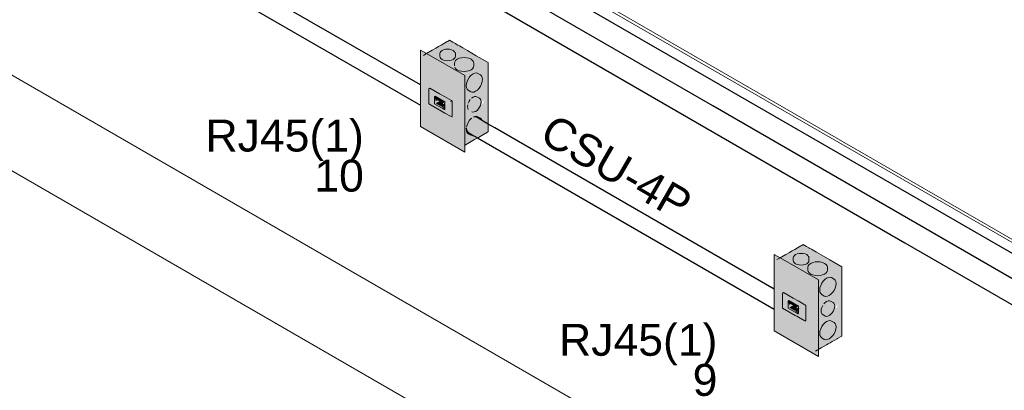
# Model space of a CAD drawing. Header units: millimetres. Extents: x 4476663 to 4477054, y -30323851 to -30323414.
# Tile 66 of 256: x 4476979.47 to 4476985.64, y -30323829.63 to -30323827.3. Entities that reach past the tile are written whole.
import ezdxf

# ---------------------------------------------------------------- set-up
doc = ezdxf.new("R2010")
doc.units = ezdxf.units.MM
doc.linetypes.add('NULL', pattern=[0])
for name, color, linetype, lineweight in [('CE-Caixa', 9, 'Continuous', 18), ('CE-Condutos (Baixa)', 6, 'Continuous', 25), ('CE-Condutos (Teto)', 1, 'Continuous', 25), ('CE-Textos fios', 7, 'Continuous', 9), ('DI-Elementos externos em vista', 9, 'Continuous', 5), ('IFC-Parede-Contorno', 42, 'Continuous', 5), ('Textos', 7, 'Continuous', 9)]:
    doc.layers.add(name, color=color, linetype=linetype, lineweight=lineweight)
doc.styles.add('ARIAL', font='arial.ttf')

msp = doc.modelspace()

# ---------------------------------------------------------------- hatches: boundary and pattern name
at = {"layer": 'CE-Caixa', "linetype": 'Continuous'}
for points in [[(4476981.9988, -30323827.5272), (4476982.2295, -30323827.5527), (4476982.2267, -30323827.5489), (4476982.2594, -30323827.5519), (4476982.2658, -30323827.5567), (4476982.3413, -30323827.5651), (4476982.206, -30323827.5038), (4476982.2057, -30323827.5051), (4476982.1202, -30323827.494), (4476982.1994, -30323827.5152), (4476982.1994, -30323827.5182), (4476982.105, -30323827.5059), (4476982.1157, -30323827.4959), (4476982.1795, -30323827.4935), (4476982.1258, -30323827.4915), (4476982.1289, -30323827.486), (4476982.1841, -30323827.4937), (4476982.2787, -30323827.5374), (4476982.3413, -30323827.5651), (4476982.4059, -30323827.5722), (4476982.1634, -30323827.4322)], [(4476981.9833, -30323827.7137), (4476981.9833, -30323827.5212), (4476982.2585, -30323827.654), (4476981.9814, -30323827.494)], [(4476981.9814, -30323827.974), (4476982.2585, -30323828.134), (4476982.2585, -30323827.654), (4476981.9833, -30323827.5212), (4476982.2361, -30323827.6672), (4476982.2361, -30323828.1192), (4476982.1822, -30323827.9169), (4476982.0334, -30323827.831), (4476982.0328, -30323827.8446), (4476982.0328, -30323827.7423), (4476982.0397, -30323827.733), (4476982.1797, -30323827.8138), (4476982.1797, -30323827.9074), (4476982.2361, -30323828.1192), (4476982.2361, -30323827.6672), (4476981.9833, -30323827.5212), (4476981.9833, -30323827.7004), (4476981.9814, -30323827.494)], [(4476982.1377, -30323827.4886), (4476982.1259, -30323827.4914), (4476982.108, -30323827.5018), (4476982.1014, -30323827.5159), (4476982.1031, -30323827.5401), (4476982.1157, -30323827.5527), (4476982.1377, -30323827.5601), (4476982.1631, -30323827.5601), (4476982.185, -30323827.5527), (4476982.1977, -30323827.5401), (4476982.1977, -30323827.5086), (4476982.185, -30323827.4959), (4476982.1631, -30323827.4886)], [(4476982.0026, -30323827.5276), (4476982.0966, -30323827.5651), (4476982.1009, -30323827.5648), (4476982.1131, -30323827.5846), (4476982.1289, -30323827.5776), (4476982.1614, -30323827.6211), (4476982.2413, -30323827.6672), (4476982.3421, -30323827.6091), (4476982.2872, -30323827.5959), (4476982.2363, -30323827.6061), (4476982.1962, -30323827.5883), (4476982.2081, -30323827.5769), (4476982.3421, -30323827.6091), (4476982.4059, -30323827.5722)], [(4476982.2849, -30323827.5453), (4476982.2543, -30323827.5406), (4476982.2237, -30323827.5453), (4476982.2013, -30323827.5583), (4476982.1931, -30323827.5759), (4476982.1952, -30323827.6019), (4476982.211, -30323827.6177), (4476982.2385, -30323827.6269), (4476982.2702, -30323827.6269), (4476982.2976, -30323827.6177), (4476982.3135, -30323827.6019), (4476982.3156, -30323827.5759), (4476982.3073, -30323827.5583)], [(4476982.4059, -30323827.5722), (4476982.2848, -30323827.6421), (4476982.3093, -30323827.6965), (4476982.343, -30323827.6714), (4476982.3481, -30323827.7132), (4476982.3181, -30323827.7161), (4476982.2848, -30323827.6421), (4476982.2413, -30323827.6672), (4476982.3388, -30323827.8681), (4476982.3484, -30323827.7945), (4476982.3598, -30323827.8087), (4476982.3742, -30323827.8175), (4476982.385, -30323827.8022), (4476982.3712, -30323827.8339), (4476982.3592, -30323827.8036), (4476982.3564, -30323827.841), (4476982.3388, -30323827.8681), (4476982.4059, -30323828.0062)], [(4476982.3096, -30323827.808), (4476982.2413, -30323827.6672), (4476982.2463, -30323827.8187), (4476982.2582, -30323827.9166), (4476982.2413, -30323827.9183), (4476982.2618, -30323827.9628), (4476982.2413, -30323827.9845), (4476982.2413, -30323828.1012), (4476982.2583, -30323828.0726), (4476982.2562, -30323828.0926), (4476982.3768, -30323828.023), (4476982.2712, -30323827.9516), (4476982.3047, -30323828.0301), (4476982.2711, -30323827.9531), (4476982.2712, -30323827.9516), (4476982.3768, -30323828.023), (4476982.4059, -30323828.0062), (4476982.3096, -30323827.808), (4476982.3393, -30323827.9029)], [(4476982.3682, -30323827.6911), (4476982.3682, -30323827.6652), (4476982.357, -30323827.6493), (4476982.3321, -30323827.6373), (4476982.3104, -30323827.6431), (4476982.2888, -30323827.6623), (4476982.2729, -30323827.6898), (4476982.2671, -30323827.7181), (4476982.2729, -30323827.7398), (4476982.2958, -30323827.7554), (4476982.3152, -30323827.7571), (4476982.3376, -30323827.7442), (4476982.357, -30323827.72)], [(4476982.0328, -30323827.737), (4476982.0584, -30323827.7438), (4476982.0397, -30323827.733)], [(4476982.0328, -30323827.737), (4476982.0415, -30323827.7473), (4476982.1331, -30323827.8187), (4476982.1331, -30323827.8344), (4476982.1546, -30323827.8219), (4476982.1331, -30323827.8377), (4476982.1752, -30323827.8113), (4476982.0584, -30323827.7438)], [(4476982.069, -30323827.8298), (4476982.069, -30323827.78), (4476982.0328, -30323827.737), (4476982.0328, -30323827.8306)], [(4476982.0415, -30323827.7473), (4476982.0724, -30323827.7837), (4476982.1331, -30323827.8187)], [(4476982.0895, -30323827.7936), (4476982.0759, -30323827.7977), (4476982.117, -30323827.8214), (4476982.1199, -30323827.8287), (4476982.1331, -30323827.8187), (4476982.0762, -30323827.7859), (4476982.069, -30323827.7857), (4476982.0759, -30323827.8127)], [(4476982.0759, -30323827.8277), (4476982.1019, -30323827.8127), (4476982.0929, -30323827.8075), (4476982.0759, -30323827.8127), (4476982.069, -30323827.7857), (4476982.069, -30323827.8317), (4476982.1296, -30323827.8667), (4476982.117, -30323827.8514)], [(4476982.0759, -30323827.8127), (4476982.0929, -30323827.8075), (4476982.0834, -30323827.8021)], [(4476982.0759, -30323827.8277), (4476982.1102, -30323827.8476), (4476982.1227, -30323827.8404), (4476982.117, -30323827.8242), (4476982.1019, -30323827.8127)], [(4476982.3353, -30323827.8718), (4476982.3437, -30323827.863), (4476982.3564, -30323827.841), (4476982.361, -30323827.8183), (4476982.3564, -30323827.801), (4476982.3349, -30323827.7867), (4476982.3194, -30323827.7853), (4476982.3015, -30323827.7957), (4476982.3174, -30323827.8049), (4476982.2931, -30323827.8045), (4476982.2804, -30323827.8265), (4476982.2964, -30323827.8357), (4476982.277, -30323827.8381), (4476982.2758, -30323827.8491), (4476982.2804, -30323827.8665), (4476982.3019, -30323827.8808), (4476982.3174, -30323827.8821)], [(4476982.0658, -30323827.8299), (4476982.0328, -30323827.8306), (4476982.1162, -30323827.859)], [(4476982.1227, -30323827.867), (4476982.1162, -30323827.859), (4476982.0328, -30323827.8306), (4476982.1727, -30323827.9114), (4476982.1397, -30323827.8726)], [(4476982.117, -30323827.8514), (4476982.1296, -30323827.8667), (4476982.1227, -30323827.8437)], [(4476982.1296, -30323827.8667), (4476982.1331, -30323827.8647), (4476982.1331, -30323827.8216), (4476982.1227, -30323827.8357)], [(4476982.1227, -30323827.8627), (4476982.1397, -30323827.8726), (4476982.1331, -30323827.8647)], [(4476982.1727, -30323827.9114), (4476982.1797, -30323827.9074), (4476982.1797, -30323827.8138), (4476982.1686, -30323827.8172), (4476982.1334, -30323827.8375), (4476982.1331, -30323827.8647), (4476982.1704, -30323827.8206)], [(4476982.1704, -30323827.8206), (4476982.1331, -30323827.8647), (4476982.1727, -30323827.9114)], [(4476982.1797, -30323827.9074), (4476982.1709, -30323827.9104), (4476982.1822, -30323827.9169)], [(4476982.3047, -30323828.0301), (4476982.357, -30323827.992), (4476982.3682, -30323827.9372), (4476982.3639, -30323827.9277), (4476982.341, -30323827.9121), (4476982.3216, -30323827.9104), (4476982.3264, -30323827.9243), (4476982.3115, -30323827.9158), (4476982.3023, -30323827.9211), (4476982.2798, -30323827.9475), (4476982.2686, -30323827.9763), (4476982.2685, -30323827.9898), (4476982.2749, -30323828.0059), (4476982.2686, -30323828.0022), (4476982.2798, -30323828.0182)], [(4476984.2179, -30323828.8084), (4476984.4485, -30323828.8339), (4476984.4457, -30323828.8301), (4476984.4784, -30323828.8331), (4476984.4848, -30323828.8379), (4476984.6249, -30323828.8534), (4476984.4255, -30323828.7827), (4476984.4247, -30323828.7862), (4476984.3392, -30323828.7751), (4476984.4184, -30323828.7963), (4476984.4184, -30323828.7994), (4476984.324, -30323828.7871), (4476984.3348, -30323828.7771), (4476984.3985, -30323828.7746), (4476984.3449, -30323828.7726), (4476984.383, -30323828.7678), (4476984.6249, -30323828.8534), (4476984.3824, -30323828.7134)], [(4476984.2023, -30323828.9948), (4476984.2023, -30323828.8024), (4476984.4776, -30323828.9352), (4476984.2004, -30323828.7752)], [(4476984.2023, -30323829.2544), (4476984.3899, -30323829.1915), (4476984.2518, -30323829.1118), (4476984.2518, -30323829.0234), (4476984.2588, -30323829.0142), (4476984.3987, -30323829.095), (4476984.4041, -30323829.124), (4476984.4041, -30323829.2087), (4476984.4552, -30323829.4004), (4476984.4552, -30323828.9484), (4476984.2023, -30323828.8024), (4476984.2023, -30323828.9816), (4476984.2004, -30323828.7752), (4476984.2004, -30323828.9937)], [(4476984.3567, -30323828.7698), (4476984.3449, -30323828.7726), (4476984.327, -30323828.7829), (4476984.3204, -30323828.7971), (4476984.3221, -30323828.8212), (4476984.3348, -30323828.8339), (4476984.3567, -30323828.8412), (4476984.3821, -30323828.8412), (4476984.4041, -30323828.8339), (4476984.4167, -30323828.8212), (4476984.4167, -30323828.7898), (4476984.4041, -30323828.7771), (4476984.3821, -30323828.7698)], [(4476984.2004, -30323829.2552), (4476984.4776, -30323829.4152), (4476984.4776, -30323828.9352), (4476984.2023, -30323828.8024), (4476984.4552, -30323828.9484), (4476984.4552, -30323829.4004), (4476984.4012, -30323829.1981), (4476984.3899, -30323829.1915), (4476984.2023, -30323829.2544), (4476984.2004, -30323828.9937)], [(4476984.2214, -30323828.8088), (4476984.3156, -30323828.8463), (4476984.3292, -30323828.8539), (4476984.348, -30323828.8588), (4476984.3322, -30323828.8658), (4476984.3567, -30323828.8695), (4476984.3804, -30323828.9022), (4476984.4603, -30323828.9484), (4476984.5181, -30323828.9151), (4476984.5063, -30323828.8771), (4476984.4553, -30323828.8873), (4476984.4152, -30323828.8695), (4476984.4272, -30323828.8581), (4476984.5063, -30323828.8771), (4476984.5181, -30323828.9151), (4476984.6249, -30323828.8534)], [(4476984.504, -30323828.8265), (4476984.4733, -30323828.8217), (4476984.4427, -30323828.8265), (4476984.4203, -30323828.8394), (4476984.4121, -30323828.8571), (4476984.4142, -30323828.883), (4476984.43, -30323828.8989), (4476984.4575, -30323828.908), (4476984.4892, -30323828.908), (4476984.5166, -30323828.8989), (4476984.5325, -30323828.883), (4476984.5346, -30323828.8571), (4476984.5264, -30323828.8394)], [(4476984.6249, -30323828.8534), (4476984.5038, -30323828.9233), (4476984.5283, -30323828.9776), (4476984.562, -30323828.9526), (4476984.5672, -30323828.9944), (4476984.5371, -30323828.9973), (4476984.5038, -30323828.9233), (4476984.4603, -30323828.9484), (4476984.5579, -30323829.1493), (4476984.5674, -30323829.0756), (4476984.5789, -30323829.0898), (4476984.5933, -30323829.0987), (4476984.604, -30323829.0833), (4476984.5902, -30323829.1151), (4476984.5782, -30323829.0848), (4476984.5754, -30323829.1222), (4476984.5579, -30323829.1493), (4476984.6249, -30323829.2874)], [(4476984.5872, -30323828.9723), (4476984.5872, -30323828.9464), (4476984.576, -30323828.9305), (4476984.5511, -30323828.9185), (4476984.5295, -30323828.9243), (4476984.5078, -30323828.9435), (4476984.492, -30323828.9709), (4476984.4862, -30323828.9993), (4476984.492, -30323829.0209), (4476984.5148, -30323829.0365), (4476984.5342, -30323829.0383), (4476984.5566, -30323829.0253), (4476984.576, -30323829.0012)], [(4476984.6249, -30323829.2874), (4476984.5902, -30323829.216), (4476984.5856, -30323829.2591), (4476984.5512, -30323829.303), (4476984.5239, -30323829.3113), (4476984.5885, -30323829.229), (4476984.5202, -30323829.3116), (4476984.5192, -30323829.3111), (4476984.5874, -30323829.2197), (4476984.517, -30323829.3098), (4476984.5162, -30323829.3093), (4476984.5835, -30323829.2102), (4476984.5742, -30323829.2014), (4476984.5858, -30323829.2069), (4476984.4603, -30323828.9484), (4476984.4603, -30323829.0952), (4476984.4736, -30323829.1665), (4476984.4603, -30323829.1624), (4476984.4603, -30323829.3824)], [(4476984.2518, -30323829.0182), (4476984.2774, -30323829.025), (4476984.2588, -30323829.0142)], [(4476984.2518, -30323829.0182), (4476984.2605, -30323829.0285), (4476984.3521, -30323829.0999), (4476984.3521, -30323829.1155), (4476984.3736, -30323829.1031), (4476984.3961, -30323829.0935), (4476984.2774, -30323829.025)], [(4476984.288, -30323829.111), (4476984.288, -30323829.0611), (4476984.2518, -30323829.0182), (4476984.2518, -30323829.1118)], [(4476984.2605, -30323829.0285), (4476984.2915, -30323829.0649), (4476984.3521, -30323829.0999)], [(4476984.3085, -30323829.0747), (4476984.2949, -30323829.0789), (4476984.336, -30323829.1026), (4476984.3389, -30323829.1099), (4476984.3521, -30323829.0999), (4476984.2953, -30323829.0671), (4476984.288, -30323829.0669), (4476984.2949, -30323829.0939)], [(4476984.2949, -30323829.1089), (4476984.3209, -30323829.0939), (4476984.3025, -30323829.0833), (4476984.2949, -30323829.0939), (4476984.288, -30323829.0669), (4476984.288, -30323829.1129), (4476984.3486, -30323829.1479), (4476984.336, -30323829.1326)], [(4476984.2949, -30323829.1089), (4476984.3293, -30323829.1287), (4476984.3417, -30323829.1215), (4476984.336, -30323829.1054), (4476984.3209, -30323829.0939)], [(4476984.3486, -30323829.1479), (4476984.3521, -30323829.1459), (4476984.3521, -30323829.1028), (4476984.3417, -30323829.1169)], [(4476984.3521, -30323829.1189), (4476984.3521, -30323829.1459), (4476984.3894, -30323829.1018), (4476984.3918, -30323829.1926), (4476984.3987, -30323829.1886), (4476984.3987, -30323829.095), (4476984.3848, -30323829.0968)], [(4476984.3894, -30323829.1018), (4476984.3521, -30323829.1459), (4476984.3918, -30323829.1926)], [(4476984.3521, -30323829.1157), (4476984.3521, -30323829.1189), (4476984.3693, -30323829.1098)], [(4476984.4041, -30323829.2087), (4476984.4041, -30323829.124), (4476984.3987, -30323829.095), (4476984.3987, -30323829.1886)], [(4476984.5544, -30323829.153), (4476984.5699, -30323829.1336), (4476984.5789, -30323829.1105), (4476984.5789, -30323829.0898), (4476984.5699, -30323829.0771), (4476984.5468, -30323829.0657), (4476984.5295, -30323829.0703), (4476984.5121, -30323829.0857), (4476984.5281, -30323829.0949), (4476984.505, -30323829.0961), (4476984.4995, -30323829.1076), (4476984.4948, -30323829.1303), (4476984.4995, -30323829.1476), (4476984.5209, -30323829.1619), (4476984.5364, -30323829.1633)], [(4476984.2848, -30323829.111), (4476984.2518, -30323829.1118), (4476984.3352, -30323829.1402)], [(4476984.3417, -30323829.1482), (4476984.3352, -30323829.1402), (4476984.2518, -30323829.1118), (4476984.3918, -30323829.1926), (4476984.3588, -30323829.1537)], [(4476984.336, -30323829.1326), (4476984.3486, -30323829.1479), (4476984.3417, -30323829.1249)], [(4476984.3417, -30323829.1439), (4476984.3588, -30323829.1537), (4476984.3521, -30323829.1459)], [(4476984.3987, -30323829.1886), (4476984.3899, -30323829.1915), (4476984.4012, -30323829.1981)], [(4476984.576, -30323829.2732), (4476984.5872, -30323829.2443), (4476984.5872, -30323829.2184), (4476984.576, -30323829.2025), (4476984.5511, -30323829.1905), (4476984.5295, -30323829.1963), (4476984.5078, -30323829.2155), (4476984.492, -30323829.2429), (4476984.4862, -30323829.2713), (4476984.492, -30323829.2929), (4476984.5148, -30323829.3085), (4476984.5342, -30323829.3103), (4476984.5566, -30323829.2973)]]:
    msp.add_hatch(color=163, dxfattribs=at).paths.add_polyline_path(points)

# ---------------------------------------------------------------- linework, layer by layer
at = {"layer": 'CE-Caixa'}
for p, q in [((4476982.1488, -30323827.4406), (4476982.1278, -30323827.4528)), ((4476982.154, -30323827.4376), (4476982.1488, -30323827.4406)), ((4476982.1634, -30323827.4322), (4476982.154, -30323827.4376)), ((4476982.1843, -30323827.4443), (4476982.1634, -30323827.4322)), ((4476982.0189, -30323827.5157), (4476981.9814, -30323827.494)), ((4476981.9814, -30323827.494), (4476981.9814, -30323827.7126)), ((4476982.0548, -30323827.4949), (4476982.0148, -30323827.518)), ((4476982.077, -30323827.4821), (4476982.0548, -30323827.4949)), ((4476982.0943, -30323827.4721), (4476982.077, -30323827.4821)), ((4476982.1103, -30323827.4629), (4476982.0943, -30323827.4721)), ((4476982.108, -30323827.5018), (4476982.1031, -30323827.5086)), ((4476982.1157, -30323827.4959), (4476982.108, -30323827.5018)), ((4476982.1278, -30323827.4528), (4476982.1103, -30323827.4629)), ((4476982.1259, -30323827.4914), (4476982.1157, -30323827.4959)), ((4476982.1377, -30323827.4886), (4476982.1259, -30323827.4914)), ((4476982.1504, -30323827.4877), (4476982.1377, -30323827.4886)), ((4476982.1631, -30323827.4886), (4476982.1504, -30323827.4877)), ((4476982.1749, -30323827.4914), (4476982.1631, -30323827.4886)), ((4476982.185, -30323827.4959), (4476982.1749, -30323827.4914)), ((4476982.1994, -30323827.453), (4476982.1843, -30323827.4443)), ((4476982.1928, -30323827.5018), (4476982.185, -30323827.4959)), ((4476982.1977, -30323827.5086), (4476982.1928, -30323827.5018)), ((4476982.2052, -30323827.4564), (4476982.1994, -30323827.453)), ((4476982.2155, -30323827.4623), (4476982.2052, -30323827.4564)), ((4476982.2249, -30323827.4678), (4476982.2155, -30323827.4623)), ((4476982.2467, -30323827.4803), (4476982.2249, -30323827.4678)), ((4476982.2757, -30323827.4971), (4476982.2467, -30323827.4803)), ((4476982.3306, -30323827.5288), (4476982.2757, -30323827.4971)), ((4476982.0148, -30323827.518), (4476981.9988, -30323827.5272)), ((4476982.2585, -30323827.654), (4476982.0189, -30323827.5157)), ((4476982.1031, -30323827.5086), (4476982.1014, -30323827.5159)), ((4476982.1014, -30323827.5159), (4476982.1014, -30323827.5327)), ((4476982.1014, -30323827.5327), (4476982.1031, -30323827.5401)), ((4476982.1031, -30323827.5401), (4476982.108, -30323827.5469)), ((4476982.108, -30323827.5469), (4476982.1157, -30323827.5527)), ((4476982.1157, -30323827.5527), (4476982.1259, -30323827.5572)), ((4476982.1259, -30323827.5572), (4476982.1377, -30323827.5601)), ((4476982.1377, -30323827.5601), (4476982.1504, -30323827.561)), ((4476982.1504, -30323827.561), (4476982.1631, -30323827.5601)), ((4476982.1631, -30323827.5601), (4476982.1749, -30323827.5572)), ((4476982.1749, -30323827.5572), (4476982.185, -30323827.5527)), ((4476982.185, -30323827.5527), (4476982.1928, -30323827.5469)), ((4476982.1928, -30323827.5469), (4476982.1977, -30323827.5401)), ((4476982.2013, -30323827.5583), (4476982.1952, -30323827.5668)), ((4476982.1994, -30323827.5159), (4476982.1977, -30323827.5086)), ((4476982.1977, -30323827.5401), (4476982.1994, -30323827.5327)), ((4476982.1994, -30323827.5327), (4476982.1994, -30323827.5159)), ((4476982.211, -30323827.5509), (4476982.2013, -30323827.5583)), ((4476982.2237, -30323827.5453), (4476982.211, -30323827.5509)), ((4476982.2385, -30323827.5418), (4476982.2237, -30323827.5453)), ((4476982.2543, -30323827.5406), (4476982.2385, -30323827.5418)), ((4476982.2702, -30323827.5418), (4476982.2543, -30323827.5406)), ((4476982.2849, -30323827.5453), (4476982.2702, -30323827.5418)), ((4476982.2976, -30323827.5509), (4476982.2849, -30323827.5453)), ((4476982.3073, -30323827.5583), (4476982.2976, -30323827.5509)), ((4476982.3135, -30323827.5668), (4476982.3073, -30323827.5583)), ((4476982.4059, -30323827.5722), (4476982.3306, -30323827.5288)), ((4476982.1952, -30323827.5668), (4476982.1931, -30323827.5759)), ((4476982.1931, -30323827.5759), (4476982.1931, -30323827.5927)), ((4476982.1952, -30323827.6019), (4476982.2013, -30323827.6104)), ((4476982.2013, -30323827.6104), (4476982.211, -30323827.6177)), ((4476982.211, -30323827.6177), (4476982.2237, -30323827.6234)), ((4476982.2237, -30323827.6234), (4476982.2385, -30323827.6269)), ((4476982.2385, -30323827.6269), (4476982.2543, -30323827.6281)), ((4476982.2543, -30323827.6281), (4476982.2702, -30323827.6269)), ((4476982.2702, -30323827.6269), (4476982.2849, -30323827.6234)), ((4476982.2849, -30323827.6234), (4476982.2976, -30323827.6177)), ((4476982.2976, -30323827.6177), (4476982.3074, -30323827.6104)), ((4476982.3074, -30323827.6104), (4476982.3135, -30323827.6019)), ((4476982.3156, -30323827.5759), (4476982.3135, -30323827.5668)), ((4476982.3135, -30323827.6019), (4476982.3156, -30323827.5927)), ((4476982.3156, -30323827.5927), (4476982.3156, -30323827.5759)), ((4476982.4059, -30323827.674), (4476982.4059, -30323827.5722)), ((4476982.2585, -30323828.0913), (4476982.2585, -30323827.654)), ((4476982.2798, -30323827.6755), (4476982.2729, -30323827.6898)), ((4476982.2888, -30323827.6623), (4476982.2798, -30323827.6755)), ((4476982.2992, -30323827.6513), (4476982.2888, -30323827.6623)), ((4476982.3104, -30323827.6431), (4476982.2992, -30323827.6513)), ((4476982.3216, -30323827.6384), (4476982.3104, -30323827.6431)), ((4476982.3321, -30323827.6373), (4476982.3216, -30323827.6384)), ((4476982.341, -30323827.6401), (4476982.3321, -30323827.6373)), ((4476982.357, -30323827.6493), (4476982.341, -30323827.6401)), ((4476982.3639, -30323827.6557), (4476982.357, -30323827.6493)), ((4476982.3682, -30323827.6652), (4476982.3639, -30323827.6557)), ((4476982.3697, -30323827.6773), (4476982.3682, -30323827.6652)), ((4476982.3682, -30323827.6911), (4476982.3697, -30323827.6773)), ((4476982.4059, -30323827.7381), (4476982.4059, -30323827.674)), ((4476981.9814, -30323827.7126), (4476981.9814, -30323827.8384)), ((4476982.0397, -30323827.733), (4476982.0328, -30323827.737)), ((4476982.0328, -30323827.737), (4476982.0328, -30323827.7423)), ((4476982.0328, -30323827.7423), (4476982.0328, -30323827.7608)), ((4476982.0397, -30323827.733), (4476982.1, -30323827.7678)), ((4476982.2686, -30323827.7043), (4476982.2671, -30323827.7181)), ((4476982.2671, -30323827.7181), (4476982.2686, -30323827.7302)), ((4476982.2729, -30323827.6898), (4476982.2686, -30323827.7043)), ((4476982.2686, -30323827.7302), (4476982.2729, -30323827.7398)), ((4476982.2729, -30323827.7398), (4476982.2798, -30323827.7462)), ((4476982.2798, -30323827.7462), (4476982.2958, -30323827.7554)), ((4476982.3264, -30323827.7523), (4476982.3376, -30323827.7442)), ((4476982.3376, -30323827.7442), (4476982.348, -30323827.7331)), ((4476982.348, -30323827.7331), (4476982.357, -30323827.72)), ((4476982.357, -30323827.72), (4476982.3639, -30323827.7057)), ((4476982.3639, -30323827.7057), (4476982.3682, -30323827.6911)), ((4476982.4059, -30323827.772), (4476982.4059, -30323827.7381)), ((4476982.0328, -30323827.7608), (4476982.0328, -30323827.8306)), ((4476982.0724, -30323827.7837), (4476982.069, -30323827.7857)), ((4476982.069, -30323827.7857), (4476982.069, -30323827.7937)), ((4476982.069, -30323827.7937), (4476982.069, -30323827.8317)), ((4476982.0724, -30323827.7837), (4476982.1331, -30323827.8187)), ((4476982.0759, -30323827.7977), (4476982.117, -30323827.8214)), ((4476982.1, -30323827.7678), (4476982.1313, -30323827.7859)), ((4476982.1313, -30323827.7859), (4476982.1743, -30323827.8107)), ((4476982.1743, -30323827.8107), (4476982.1771, -30323827.8123)), ((4476982.1771, -30323827.8123), (4476982.1797, -30323827.8138)), ((4476982.2931, -30323827.8045), (4476982.2859, -30323827.815)), ((4476982.2958, -30323827.7554), (4476982.3047, -30323827.7581)), ((4476982.3104, -30323827.7891), (4476982.3015, -30323827.7957)), ((4476982.3047, -30323827.7581), (4476982.3152, -30323827.7571)), ((4476982.3194, -30323827.7853), (4476982.3104, -30323827.7891)), ((4476982.3152, -30323827.7571), (4476982.3264, -30323827.7523)), ((4476982.3278, -30323827.7845), (4476982.3194, -30323827.7853)), ((4476982.3349, -30323827.7867), (4476982.3278, -30323827.7845)), ((4476982.3509, -30323827.7959), (4476982.3349, -30323827.7867)), ((4476982.3564, -30323827.801), (4476982.3509, -30323827.7959)), ((4476982.3598, -30323827.8087), (4476982.3564, -30323827.801)), ((4476982.361, -30323827.8183), (4476982.3598, -30323827.8087)), ((4476982.4059, -30323827.7768), (4476982.4059, -30323827.772)), ((4476982.4059, -30323827.7973), (4476982.4059, -30323827.7768)), ((4476982.4059, -30323827.8086), (4476982.4059, -30323827.7973)), ((4476982.4059, -30323827.8277), (4476982.4059, -30323827.8086)), ((4476981.9814, -30323827.8384), (4476981.9814, -30323827.974)), ((4476982.0328, -30323827.8306), (4476982.1125, -30323827.8766)), ((4476982.069, -30323827.8317), (4476982.1227, -30323827.8627)), ((4476982.117, -30323827.8214), (4476982.117, -30323827.8292)), ((4476982.117, -30323827.8292), (4476982.1199, -30323827.8309)), ((4476982.1199, -30323827.842), (4476982.117, -30323827.8437)), ((4476982.117, -30323827.8437), (4476982.117, -30323827.8514)), ((4476982.1199, -30323827.8309), (4476982.1199, -30323827.8341)), ((4476982.1199, -30323827.8341), (4476982.1227, -30323827.8357)), ((4476982.1227, -30323827.8404), (4476982.1199, -30323827.842)), ((4476982.1227, -30323827.8405), (4476982.1199, -30323827.8421)), ((4476982.1199, -30323827.8421), (4476982.1199, -30323827.8453)), ((4476982.1227, -30323827.8357), (4476982.1227, -30323827.8397)), ((4476982.1227, -30323827.8397), (4476982.1227, -30323827.8404)), ((4476982.1227, -30323827.8404), (4476982.1227, -30323827.8437)), ((4476982.1227, -30323827.8627), (4476982.1296, -30323827.8667)), ((4476982.1296, -30323827.8667), (4476982.1331, -30323827.8647)), ((4476982.1331, -30323827.8187), (4476982.1331, -30323827.8344)), ((4476982.1331, -30323827.8344), (4476982.1331, -30323827.8345)), ((4476982.1331, -30323827.8345), (4476982.1331, -30323827.8377)), ((4476982.1331, -30323827.8377), (4476982.1331, -30323827.8422)), ((4476982.1331, -30323827.8422), (4476982.1331, -30323827.8647)), ((4476982.1724, -30323827.8194), (4476982.1686, -30323827.8172)), ((4476982.1797, -30323827.8138), (4476982.1797, -30323827.8378)), ((4476982.1797, -30323827.8378), (4476982.1797, -30323827.9074)), ((4476982.277, -30323827.8381), (4476982.2758, -30323827.8491)), ((4476982.2758, -30323827.8491), (4476982.277, -30323827.8588)), ((4476982.277, -30323827.8588), (4476982.2804, -30323827.8665)), ((4476982.2859, -30323827.815), (4476982.2804, -30323827.8265)), ((4476982.3264, -30323827.8783), (4476982.3353, -30323827.8718)), ((4476982.3353, -30323827.8718), (4476982.3437, -30323827.863)), ((4476982.3437, -30323827.863), (4476982.3509, -30323827.8525)), ((4476982.3509, -30323827.8525), (4476982.3564, -30323827.841)), ((4476982.3564, -30323827.841), (4476982.3598, -30323827.8294)), ((4476982.3598, -30323827.8294), (4476982.361, -30323827.8183)), ((4476982.4059, -30323827.8468), (4476982.4059, -30323827.8277)), ((4476982.4059, -30323827.9108), (4476982.4059, -30323827.8468)), ((4476982.1125, -30323827.8766), (4476982.1227, -30323827.8825)), ((4476982.1227, -30323827.8825), (4476982.1331, -30323827.8885)), ((4476982.1331, -30323827.8885), (4476982.1727, -30323827.9114)), ((4476982.1727, -30323827.9114), (4476982.1797, -30323827.9074)), ((4476982.2888, -30323827.9343), (4476982.2798, -30323827.9475)), ((4476982.2992, -30323827.9233), (4476982.2888, -30323827.9343)), ((4476982.3023, -30323827.9211), (4476982.2992, -30323827.9233)), ((4476982.3019, -30323827.8808), (4476982.309, -30323827.883)), ((4476982.309, -30323827.883), (4476982.3174, -30323827.8821)), ((4476982.3174, -30323827.8821), (4476982.3264, -30323827.8783)), ((4476982.3321, -30323827.9093), (4476982.3216, -30323827.9104)), ((4476982.341, -30323827.9121), (4476982.3321, -30323827.9093)), ((4476982.357, -30323827.9213), (4476982.341, -30323827.9121)), ((4476982.3639, -30323827.9277), (4476982.357, -30323827.9213)), ((4476982.3674, -30323827.9354), (4476982.3639, -30323827.9277)), ((4476982.4059, -30323828.0062), (4476982.4059, -30323827.9108)), ((4476981.9814, -30323827.974), (4476982.1797, -30323828.0885)), ((4476982.2729, -30323827.9618), (4476982.2686, -30323827.9763)), ((4476982.2798, -30323827.9475), (4476982.2729, -30323827.9618)), ((4476982.2686, -30323828.0022), (4476982.2729, -30323828.0118)), ((4476982.2729, -30323828.0118), (4476982.2798, -30323828.0182)), ((4476982.2798, -30323828.0182), (4476982.2958, -30323828.0274)), ((4476982.2958, -30323828.0274), (4476982.3047, -30323828.0301)), ((4476982.2985, -30323828.0682), (4476982.3203, -30323828.0557)), ((4476982.3047, -30323828.0301), (4476982.3121, -30323828.0294)), ((4476982.3203, -30323828.0557), (4476982.3325, -30323828.0486)), ((4476982.3325, -30323828.0486), (4476982.3436, -30323828.0422)), ((4476982.3436, -30323828.0422), (4476982.3768, -30323828.023)), ((4476982.3768, -30323828.023), (4476982.4008, -30323828.0092)), ((4476982.4008, -30323828.0092), (4476982.4059, -30323828.0062)), ((4476982.1797, -30323828.0885), (4476982.2585, -30323828.134)), ((4476982.2562, -30323828.0926), (4476982.2781, -30323828.08)), ((4476982.2585, -30323828.134), (4476982.2585, -30323828.0913)), ((4476982.2781, -30323828.08), (4476982.2985, -30323828.0682)), ((4476984.3468, -30323828.734), (4476984.3294, -30323828.744)), ((4476984.3679, -30323828.7218), (4476984.3468, -30323828.734)), ((4476984.3731, -30323828.7188), (4476984.3679, -30323828.7218)), ((4476984.3824, -30323828.7134), (4476984.3731, -30323828.7188)), ((4476984.4033, -30323828.7255), (4476984.3824, -30323828.7134)), ((4476984.4184, -30323828.7342), (4476984.4033, -30323828.7255)), ((4476984.4242, -30323828.7375), (4476984.4184, -30323828.7342)), ((4476984.4344, -30323828.7434), (4476984.4242, -30323828.7375)), ((4476984.2379, -30323828.7968), (4476984.2004, -30323828.7752)), ((4476984.2004, -30323828.7752), (4476984.2004, -30323828.9937)), ((4476984.2338, -30323828.7992), (4476984.2179, -30323828.8084)), ((4476984.2739, -30323828.7761), (4476984.2338, -30323828.7992)), ((4476984.4776, -30323828.9352), (4476984.2379, -30323828.7968)), ((4476984.296, -30323828.7633), (4476984.2739, -30323828.7761)), ((4476984.3133, -30323828.7533), (4476984.296, -30323828.7633)), ((4476984.3294, -30323828.744), (4476984.3133, -30323828.7533)), ((4476984.3221, -30323828.7898), (4476984.3204, -30323828.7971)), ((4476984.3204, -30323828.7971), (4476984.3204, -30323828.8139)), ((4476984.327, -30323828.7829), (4476984.3221, -30323828.7898)), ((4476984.3348, -30323828.7771), (4476984.327, -30323828.7829)), ((4476984.3449, -30323828.7726), (4476984.3348, -30323828.7771)), ((4476984.3567, -30323828.7698), (4476984.3449, -30323828.7726)), ((4476984.3694, -30323828.7688), (4476984.3567, -30323828.7698)), ((4476984.3821, -30323828.7698), (4476984.3694, -30323828.7688)), ((4476984.3939, -30323828.7726), (4476984.3821, -30323828.7698)), ((4476984.4041, -30323828.7771), (4476984.3939, -30323828.7726)), ((4476984.4118, -30323828.783), (4476984.4041, -30323828.7771)), ((4476984.4167, -30323828.7898), (4476984.4118, -30323828.783)), ((4476984.4184, -30323828.7971), (4476984.4167, -30323828.7898)), ((4476984.4184, -30323828.8139), (4476984.4184, -30323828.7971)), ((4476984.4439, -30323828.7489), (4476984.4344, -30323828.7434)), ((4476984.4657, -30323828.7615), (4476984.4439, -30323828.7489)), ((4476984.4948, -30323828.7783), (4476984.4657, -30323828.7615)), ((4476984.5497, -30323828.81), (4476984.4948, -30323828.7783)), ((4476984.3204, -30323828.8139), (4476984.3221, -30323828.8212)), ((4476984.3221, -30323828.8212), (4476984.327, -30323828.828)), ((4476984.327, -30323828.828), (4476984.3348, -30323828.8339)), ((4476984.3348, -30323828.8339), (4476984.3449, -30323828.8384)), ((4476984.3449, -30323828.8384), (4476984.3567, -30323828.8412)), ((4476984.3567, -30323828.8412), (4476984.3694, -30323828.8422)), ((4476984.3694, -30323828.8422), (4476984.3821, -30323828.8412)), ((4476984.3821, -30323828.8412), (4476984.3939, -30323828.8384)), ((4476984.3939, -30323828.8384), (4476984.4041, -30323828.8339)), ((4476984.4041, -30323828.8339), (4476984.4118, -30323828.828)), ((4476984.4118, -30323828.828), (4476984.4167, -30323828.8212)), ((4476984.4142, -30323828.8479), (4476984.4121, -30323828.8571)), ((4476984.4121, -30323828.8571), (4476984.4121, -30323828.8739)), ((4476984.4203, -30323828.8394), (4476984.4142, -30323828.8479)), ((4476984.4167, -30323828.8212), (4476984.4184, -30323828.8139)), ((4476984.43, -30323828.8321), (4476984.4203, -30323828.8394)), ((4476984.4427, -30323828.8265), (4476984.43, -30323828.8321)), ((4476984.4575, -30323828.8229), (4476984.4427, -30323828.8265)), ((4476984.4733, -30323828.8217), (4476984.4575, -30323828.8229)), ((4476984.4892, -30323828.8229), (4476984.4733, -30323828.8217)), ((4476984.504, -30323828.8265), (4476984.4892, -30323828.8229)), ((4476984.5166, -30323828.8321), (4476984.504, -30323828.8265)), ((4476984.5264, -30323828.8394), (4476984.5166, -30323828.8321)), ((4476984.5325, -30323828.8479), (4476984.5264, -30323828.8394)), ((4476984.5346, -30323828.8571), (4476984.5325, -30323828.8479)), ((4476984.5346, -30323828.8739), (4476984.5346, -30323828.8571)), ((4476984.6249, -30323828.8534), (4476984.5497, -30323828.81)), ((4476984.6249, -30323828.9552), (4476984.6249, -30323828.8534)), ((4476984.4121, -30323828.8739), (4476984.4142, -30323828.883)), ((4476984.4142, -30323828.883), (4476984.4203, -30323828.8916)), ((4476984.4203, -30323828.8916), (4476984.43, -30323828.8989)), ((4476984.43, -30323828.8989), (4476984.4427, -30323828.9045)), ((4476984.4427, -30323828.9045), (4476984.4575, -30323828.908)), ((4476984.4575, -30323828.908), (4476984.4733, -30323828.9092)), ((4476984.4733, -30323828.9092), (4476984.4892, -30323828.908)), ((4476984.4892, -30323828.908), (4476984.504, -30323828.9045)), ((4476984.504, -30323828.9045), (4476984.5166, -30323828.8989)), ((4476984.5166, -30323828.8989), (4476984.5264, -30323828.8916)), ((4476984.5295, -30323828.9243), (4476984.5182, -30323828.9325)), ((4476984.5264, -30323828.8916), (4476984.5325, -30323828.883)), ((4476984.5407, -30323828.9195), (4476984.5295, -30323828.9243)), ((4476984.5325, -30323828.883), (4476984.5346, -30323828.8739)), ((4476984.5511, -30323828.9185), (4476984.5407, -30323828.9195)), ((4476984.5601, -30323828.9213), (4476984.5511, -30323828.9185)), ((4476984.576, -30323828.9305), (4476984.5601, -30323828.9213)), ((4476984.4776, -30323829.3725), (4476984.4776, -30323828.9352)), ((4476984.4876, -30323828.9855), (4476984.4862, -30323828.9993)), ((4476984.492, -30323828.9709), (4476984.4876, -30323828.9855)), ((4476984.4988, -30323828.9566), (4476984.492, -30323828.9709)), ((4476984.5078, -30323828.9435), (4476984.4988, -30323828.9566)), ((4476984.5182, -30323828.9325), (4476984.5078, -30323828.9435)), ((4476984.5829, -30323828.9368), (4476984.576, -30323828.9305)), ((4476984.576, -30323829.0012), (4476984.5829, -30323828.9868)), ((4476984.5872, -30323828.9464), (4476984.5829, -30323828.9368)), ((4476984.5829, -30323828.9868), (4476984.5872, -30323828.9723)), ((4476984.5887, -30323828.9585), (4476984.5872, -30323828.9464)), ((4476984.5872, -30323828.9723), (4476984.5887, -30323828.9585)), ((4476984.6249, -30323829.0192), (4476984.6249, -30323828.9552)), ((4476984.2004, -30323828.9937), (4476984.2004, -30323829.1196)), ((4476984.2588, -30323829.0142), (4476984.2518, -30323829.0182)), ((4476984.2518, -30323829.0182), (4476984.2518, -30323829.0234)), ((4476984.2518, -30323829.0234), (4476984.2518, -30323829.042)), ((4476984.2518, -30323829.042), (4476984.2518, -30323829.1118)), ((4476984.2588, -30323829.0142), (4476984.319, -30323829.049)), ((4476984.4862, -30323828.9993), (4476984.4876, -30323829.0114)), ((4476984.4876, -30323829.0114), (4476984.492, -30323829.0209)), ((4476984.492, -30323829.0209), (4476984.4988, -30323829.0273)), ((4476984.4988, -30323829.0273), (4476984.5148, -30323829.0365)), ((4476984.5148, -30323829.0365), (4476984.5237, -30323829.0393)), ((4476984.5237, -30323829.0393), (4476984.5342, -30323829.0383)), ((4476984.5342, -30323829.0383), (4476984.5454, -30323829.0335)), ((4476984.5454, -30323829.0335), (4476984.5566, -30323829.0253)), ((4476984.5566, -30323829.0253), (4476984.567, -30323829.0143)), ((4476984.567, -30323829.0143), (4476984.576, -30323829.0012)), ((4476984.6249, -30323829.0531), (4476984.6249, -30323829.0192)), ((4476984.2915, -30323829.0649), (4476984.288, -30323829.0669)), ((4476984.288, -30323829.0669), (4476984.288, -30323829.0749)), ((4476984.288, -30323829.0749), (4476984.288, -30323829.1129)), ((4476984.2915, -30323829.0649), (4476984.3521, -30323829.0999)), ((4476984.2949, -30323829.0789), (4476984.336, -30323829.1026)), ((4476984.319, -30323829.049), (4476984.3504, -30323829.0671)), ((4476984.336, -30323829.1026), (4476984.336, -30323829.1104)), ((4476984.336, -30323829.1104), (4476984.3389, -30323829.1121)), ((4476984.3504, -30323829.0671), (4476984.3933, -30323829.0919)), ((4476984.3521, -30323829.0999), (4476984.3521, -30323829.1155)), ((4476984.3933, -30323829.0919), (4476984.3961, -30323829.0935)), ((4476984.3961, -30323829.0935), (4476984.3987, -30323829.095)), ((4476984.3987, -30323829.095), (4476984.3987, -30323829.119)), ((4476984.4995, -30323829.1076), (4476984.496, -30323829.1193)), ((4476984.505, -30323829.0961), (4476984.4995, -30323829.1076)), ((4476984.5205, -30323829.0768), (4476984.5121, -30323829.0857)), ((4476984.5295, -30323829.0703), (4476984.5205, -30323829.0768)), ((4476984.5384, -30323829.0665), (4476984.5295, -30323829.0703)), ((4476984.5468, -30323829.0657), (4476984.5384, -30323829.0665)), ((4476984.554, -30323829.0679), (4476984.5468, -30323829.0657)), ((4476984.5699, -30323829.0771), (4476984.554, -30323829.0679)), ((4476984.5754, -30323829.0822), (4476984.5699, -30323829.0771)), ((4476984.5789, -30323829.0898), (4476984.5754, -30323829.0822)), ((4476984.5754, -30323829.1222), (4476984.5789, -30323829.1105)), ((4476984.58, -30323829.0995), (4476984.5789, -30323829.0898)), ((4476984.5789, -30323829.1105), (4476984.58, -30323829.0995)), ((4476984.6249, -30323829.0579), (4476984.6249, -30323829.0531)), ((4476984.6249, -30323829.0785), (4476984.6249, -30323829.0579)), ((4476984.6249, -30323829.0898), (4476984.6249, -30323829.0785)), ((4476984.6249, -30323829.1088), (4476984.6249, -30323829.0898)), ((4476984.6249, -30323829.1279), (4476984.6249, -30323829.1088)), ((4476984.2004, -30323829.1196), (4476984.2004, -30323829.2552)), ((4476984.2518, -30323829.1118), (4476984.3315, -30323829.1578)), ((4476984.288, -30323829.1129), (4476984.3417, -30323829.1439)), ((4476984.3315, -30323829.1578), (4476984.3417, -30323829.1637)), ((4476984.3389, -30323829.1232), (4476984.336, -30323829.1248)), ((4476984.336, -30323829.1248), (4476984.336, -30323829.1326)), ((4476984.3389, -30323829.1121), (4476984.3389, -30323829.1153)), ((4476984.3389, -30323829.1153), (4476984.3417, -30323829.1169)), ((4476984.3417, -30323829.1215), (4476984.3389, -30323829.1232)), ((4476984.3417, -30323829.1217), (4476984.3389, -30323829.1233)), ((4476984.3389, -30323829.1233), (4476984.3389, -30323829.1265)), ((4476984.3417, -30323829.1169), (4476984.3417, -30323829.1209)), ((4476984.3417, -30323829.1209), (4476984.3417, -30323829.1215)), ((4476984.3417, -30323829.1215), (4476984.3417, -30323829.1249)), ((4476984.3417, -30323829.1439), (4476984.3486, -30323829.1479)), ((4476984.3417, -30323829.1637), (4476984.3521, -30323829.1697)), ((4476984.3486, -30323829.1479), (4476984.3521, -30323829.1459)), ((4476984.3521, -30323829.1155), (4476984.3521, -30323829.1157)), ((4476984.3521, -30323829.1157), (4476984.3521, -30323829.1189)), ((4476984.3521, -30323829.1189), (4476984.3521, -30323829.1233)), ((4476984.3521, -30323829.1233), (4476984.3521, -30323829.1459)), ((4476984.3521, -30323829.1697), (4476984.3918, -30323829.1926)), ((4476984.3987, -30323829.119), (4476984.3987, -30323829.1886)), ((4476984.496, -30323829.1193), (4476984.4948, -30323829.1303)), ((4476984.4948, -30323829.1303), (4476984.496, -30323829.14)), ((4476984.496, -30323829.14), (4476984.4995, -30323829.1476)), ((4476984.4995, -30323829.1476), (4476984.505, -30323829.1527)), ((4476984.505, -30323829.1527), (4476984.5209, -30323829.1619)), ((4476984.5209, -30323829.1619), (4476984.5281, -30323829.1641)), ((4476984.5281, -30323829.1641), (4476984.5364, -30323829.1633)), ((4476984.5364, -30323829.1633), (4476984.5454, -30323829.1595)), ((4476984.5454, -30323829.1595), (4476984.5544, -30323829.153)), ((4476984.5544, -30323829.153), (4476984.5627, -30323829.1441)), ((4476984.5627, -30323829.1441), (4476984.5699, -30323829.1336)), ((4476984.5699, -30323829.1336), (4476984.5754, -30323829.1222)), ((4476984.6249, -30323829.192), (4476984.6249, -30323829.1279)), ((4476984.3918, -30323829.1926), (4476984.3987, -30323829.1886)), ((4476984.4988, -30323829.2286), (4476984.492, -30323829.2429)), ((4476984.5078, -30323829.2155), (4476984.4988, -30323829.2286)), ((4476984.5182, -30323829.2045), (4476984.5078, -30323829.2155)), ((4476984.5295, -30323829.1963), (4476984.5182, -30323829.2045)), ((4476984.5407, -30323829.1915), (4476984.5295, -30323829.1963)), ((4476984.5511, -30323829.1905), (4476984.5407, -30323829.1915)), ((4476984.5601, -30323829.1933), (4476984.5511, -30323829.1905)), ((4476984.576, -30323829.2025), (4476984.5601, -30323829.1933)), ((4476984.5829, -30323829.2088), (4476984.576, -30323829.2025)), ((4476984.5872, -30323829.2184), (4476984.5829, -30323829.2088)), ((4476984.5887, -30323829.2305), (4476984.5872, -30323829.2184)), ((4476984.5872, -30323829.2443), (4476984.5887, -30323829.2305)), ((4476984.6249, -30323829.2874), (4476984.6249, -30323829.192)), ((4476984.2004, -30323829.2552), (4476984.3987, -30323829.3697)), ((4476984.4876, -30323829.2575), (4476984.4862, -30323829.2713)), ((4476984.4862, -30323829.2713), (4476984.4876, -30323829.2834)), ((4476984.492, -30323829.2429), (4476984.4876, -30323829.2575)), ((4476984.4876, -30323829.2834), (4476984.492, -30323829.2929)), ((4476984.492, -30323829.2929), (4476984.4988, -30323829.2993)), ((4476984.5566, -30323829.2973), (4476984.567, -30323829.2863)), ((4476984.567, -30323829.2863), (4476984.576, -30323829.2732)), ((4476984.576, -30323829.2732), (4476984.5829, -30323829.2588)), ((4476984.5829, -30323829.2588), (4476984.5872, -30323829.2443)), ((4476984.5975, -30323829.3032), (4476984.6198, -30323829.2903)), ((4476984.6198, -30323829.2903), (4476984.6249, -30323829.2874)), ((4476984.495, -30323829.3624), (4476984.5281, -30323829.3433)), ((4476984.4988, -30323829.2993), (4476984.5148, -30323829.3085)), ((4476984.5148, -30323829.3085), (4476984.5237, -30323829.3113)), ((4476984.5237, -30323829.3113), (4476984.5342, -30323829.3103)), ((4476984.5281, -30323829.3433), (4476984.5393, -30323829.3368)), ((4476984.5342, -30323829.3103), (4476984.5454, -30323829.3055)), ((4476984.5393, -30323829.3368), (4476984.5478, -30323829.3319)), ((4476984.5454, -30323829.3055), (4476984.5566, -30323829.2973)), ((4476984.5478, -30323829.3319), (4476984.5515, -30323829.3297)), ((4476984.5515, -30323829.3297), (4476984.5639, -30323829.3226)), ((4476984.5639, -30323829.3226), (4476984.5799, -30323829.3134)), ((4476984.5799, -30323829.3134), (4476984.5958, -30323829.3042)), ((4476984.5958, -30323829.3042), (4476984.5975, -30323829.3032)), ((4476984.3987, -30323829.3697), (4476984.4776, -30323829.4152)), ((4476984.4603, -30323829.3824), (4476984.495, -30323829.3624)), ((4476984.4776, -30323829.4152), (4476984.4776, -30323829.3725))]:
    msp.add_line(p, q, dxfattribs=at)
at = {"layer": 'CE-Condutos (Baixa)'}
for p, q in [((4476981.9814, -30323827.7126), (4476977.8787, -30323825.3439)), ((4476977.7697, -30323825.4068), (4476981.9814, -30323827.8384)), ((4476982.329, -30323827.9133), (4476982.3142, -30323827.9142)), ((4476982.3674, -30323827.9354), (4476982.329, -30323827.9133)), ((4476982.3802, -30323827.9429), (4476982.3674, -30323827.9354)), ((4476982.2679, -30323827.9833), (4476982.2693, -30323827.9978)), ((4476982.2693, -30323827.9978), (4476982.2773, -30323828.0093)), ((4476982.4059, -30323827.9577), (4476982.3802, -30323827.9429)), ((4476982.4479, -30323827.9819), (4476982.4059, -30323827.9577)), ((4476984.2004, -30323828.9937), (4476982.4479, -30323827.9819)), ((4476982.2773, -30323828.0093), (4476982.3121, -30323828.0294)), ((4476982.3121, -30323828.0294), (4476982.3234, -30323828.0359)), ((4476982.3234, -30323828.0359), (4476982.3389, -30323828.0449)), ((4476982.3389, -30323828.0449), (4476984.2004, -30323829.1196))]:
    msp.add_line(p, q, dxfattribs=at)
at = {"layer": 'CE-Condutos (Teto)', "color": 251}
for p, q in [((4476988.3889, -30323830.3264), (4476982.6534, -30323827.015)), ((4476983.8145, -30323827.8434), (4476982.6237, -30323827.1559)), ((4476982.4817, -30323827.2379), (4476985.0196, -30323828.7031)), ((4476988.4895, -30323830.5425), (4476983.8145, -30323827.8434)), ((4476985.0196, -30323828.7031), (4476986.2072, -30323829.3888))]:
    msp.add_line(p, q, dxfattribs=at)
at = {"layer": 'DI-Elementos externos em vista'}
for p, q in [((4476998.0211, -30323835.8191), (4476965.967, -30323817.3126)), ((4476966.5436, -30323817.6255), (4476993.5636, -30323833.2255))]:
    msp.add_line(p, q, dxfattribs=at)
at = {"layer": 'IFC-Parede-Contorno', "color": 8, "lineweight": 5}
for p, q in [((4477000.4799, -30323839.8121), (4476972.5026, -30323823.6593)), ((4476997.9129, -30323838.93), (4476971.983, -30323823.9593))]:
    msp.add_line(p, q, dxfattribs=at)

# ---------------------------------------------------------------- texts
at = {"layer": 'CE-Textos fios', "linetype": 'NULL', "insert": (4476982.7154, -30323828.0627), "char_height": 0.2, "width": 2.049695, "attachment_point": 7, "rotation": 329.99993, "line_spacing_factor": 0.6, "style": 'ARIAL'}
msp.add_mtext('CSU-4P', dxfattribs=at)
at = {"layer": 'Textos', "linetype": 'NULL', "char_height": 0.2, "attachment_point": 9, "line_spacing_factor": 0.6, "style": 'ARIAL'}
for s, insert, width in [('RJ45(1)', (4476981.625, -30323828.1903), 1.987195), ('10', (4476981.625, -30323828.3843), 0.621341), ('RJ45(1)', (4476983.844, -30323829.4715), 1.987195), ('9', (4476983.844, -30323829.6655), 0.310671)]:
    msp.add_mtext(s, dxfattribs=dict(at, insert=insert, width=width))

doc.saveas('drawing.dxf')
